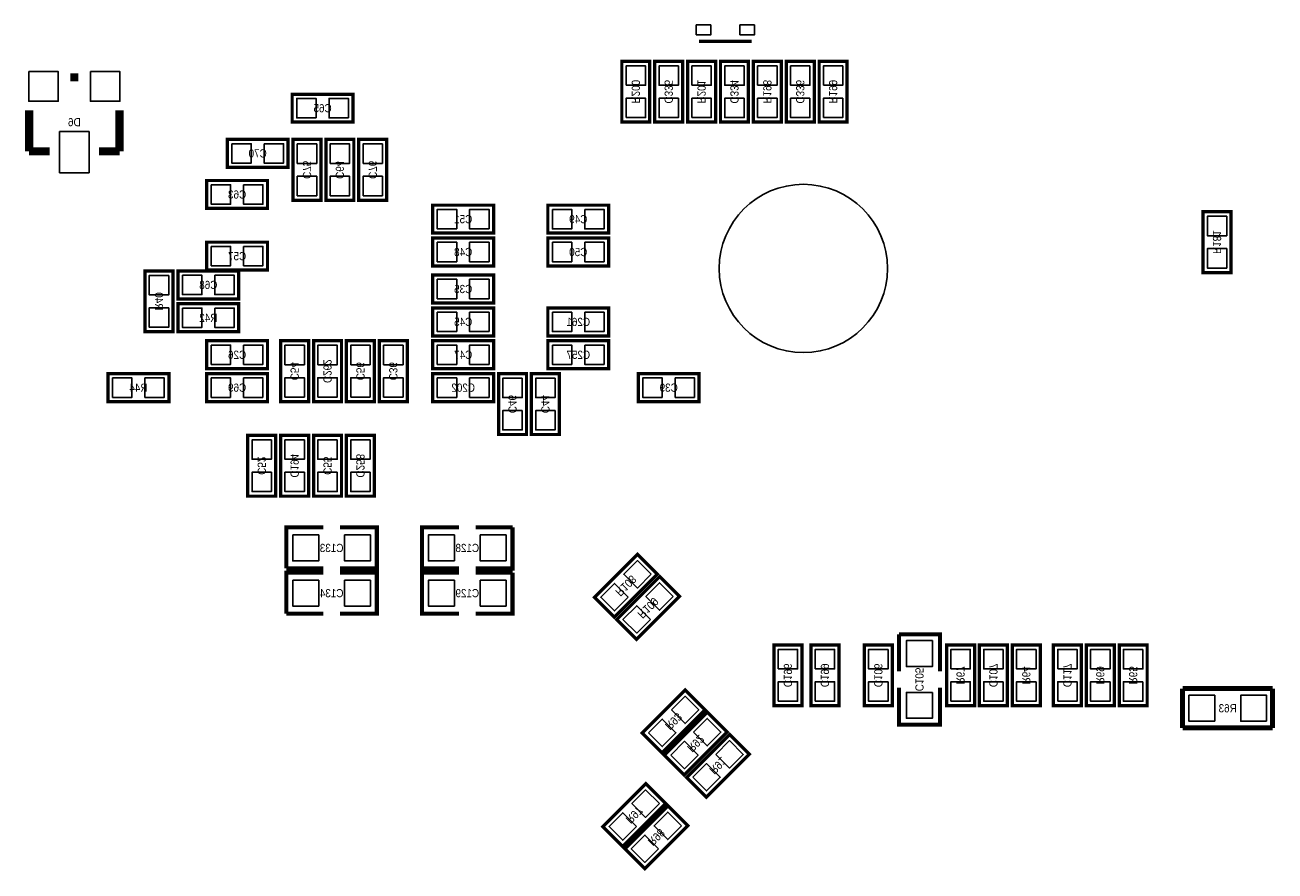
# Model space of a CAD drawing. Extents: x 0 to 150, y -8 to 98.
# Tile 11 of 13: x 79 to 117, y 46 to 72. Entities that reach past the tile are written whole.
import ezdxf
from ezdxf.enums import TextEntityAlignment as Align

# ---------------------------------------------------------------- set-up
doc = ezdxf.new("R2010")
doc.units = 0
for name, color, linetype in [('PG_SILKSCREEN_BOTTOM', 150, 'CONTINUOUS'), ('PIN_BOTTOM', 253, 'CONTINUOUS'), ('RD_SILKSCREEN_BOTTOM', 80, 'CONTINUOUS')]:
    doc.layers.add(name, color=color, linetype=linetype)

msp = doc.modelspace()

# ---------------------------------------------------------------- linework, layer by layer
at = {"layer": 'PG_SILKSCREEN_BOTTOM'}
for points, const_width in [([(99.365816, 71.154798), (100.988368, 71.154798)], 0.100076), ([(97.8408, 68.6562), (97.8408, 70.5358), (96.9772, 70.5358), (96.9772, 68.6562), (97.8408, 68.6562)], 0.1016), ([(97.9932, 70.5358), (97.9932, 68.6562), (98.8568, 68.6562), (98.8568, 70.5358), (97.9932, 70.5358)], 0.1016), ([(99.8728, 68.6562), (99.8728, 70.5358), (99.0092, 70.5358), (99.0092, 68.6562), (99.8728, 68.6562)], 0.1016), ([(100.0252, 70.5358), (100.0252, 68.6562), (100.8888, 68.6562), (100.8888, 70.5358), (100.0252, 70.5358)], 0.1016), ([(101.9048, 68.6562), (101.9048, 70.5358), (101.0412, 70.5358), (101.0412, 68.6562), (101.9048, 68.6562)], 0.1016), ([(102.0572, 70.5358), (102.0572, 68.6562), (102.9208, 68.6562), (102.9208, 70.5358), (102.0572, 70.5358)], 0.1016), ([(103.9368, 68.6562), (103.9368, 70.5358), (103.0732, 70.5358), (103.0732, 68.6562), (103.9368, 68.6562)], 0.1016), ([(79.9338, 70.0405), (80.1878, 70.0405)], 0.254), ([(88.6714, 69.5198), (86.7918, 69.5198), (86.7918, 68.6562), (88.6714, 68.6562), (88.6714, 69.5198)], 0.1016), ([(78.6638, 67.7545), (78.6638, 69.0245)], 0.254), ([(81.4578, 67.7545), (81.4578, 69.0245)], 0.254), ([(84.7852, 67.2592), (86.6648, 67.2592), (86.6648, 68.1228), (84.7852, 68.1228), (84.7852, 67.2592)], 0.1016), ([(87.6808, 66.2432), (87.6808, 68.1228), (86.8172, 68.1228), (86.8172, 66.2432), (87.6808, 66.2432)], 0.1016), ([(88.6968, 66.2432), (88.6968, 68.1228), (87.8332, 68.1228), (87.8332, 66.2432), (88.6968, 66.2432)], 0.1016), ([(89.7128, 66.2432), (89.7128, 68.1228), (88.8492, 68.1228), (88.8492, 66.2432), (89.7128, 66.2432)], 0.1016), ([(79.2988, 67.7545), (78.6638, 67.7545)], 0.254), ([(80.8228, 67.7545), (81.4578, 67.7545)], 0.254), ([(84.1502, 65.9892), (86.0298, 65.9892), (86.0298, 66.8528), (84.1502, 66.8528), (84.1502, 65.9892)], 0.1016), ([(93.0148, 66.0908), (91.1352, 66.0908), (91.1352, 65.2272), (93.0148, 65.2272), (93.0148, 66.0908)], 0.1016), ([(94.6912, 65.2272), (96.5708, 65.2272), (96.5708, 66.0908), (94.6912, 66.0908), (94.6912, 65.2272)], 0.1016), ([(114.935, 65.8876), (114.935, 64.008), (115.7986, 64.008), (115.7986, 65.8876), (114.935, 65.8876)], 0.1016), ([(84.1502, 64.0842), (86.0298, 64.0842), (86.0298, 64.9478), (84.1502, 64.9478), (84.1502, 64.0842)], 0.1016), ([(93.0148, 65.0748), (91.1352, 65.0748), (91.1352, 64.2112), (93.0148, 64.2112), (93.0148, 65.0748)], 0.1016), ([(94.6912, 64.2112), (96.5708, 64.2112), (96.5708, 65.0748), (94.6912, 65.0748), (94.6912, 64.2112)], 0.1016), ([(82.2452, 64.0588), (82.2452, 62.1792), (83.1088, 62.1792), (83.1088, 64.0588), (82.2452, 64.0588)], 0.1016), ([(83.2612, 63.1952), (85.1408, 63.1952), (85.1408, 64.0588), (83.2612, 64.0588), (83.2612, 63.1952)], 0.1016), ([(93.0148, 63.9318), (91.1352, 63.9318), (91.1352, 63.0682), (93.0148, 63.0682), (93.0148, 63.9318)], 0.1016), ([(83.2612, 62.1792), (85.1408, 62.1792), (85.1408, 63.0428), (83.2612, 63.0428), (83.2612, 62.1792)], 0.1016), ([(93.0148, 62.9158), (91.1352, 62.9158), (91.1352, 62.0522), (93.0148, 62.0522), (93.0148, 62.9158)], 0.1016), ([(94.6912, 62.0522), (96.5708, 62.0522), (96.5708, 62.9158), (94.6912, 62.9158), (94.6912, 62.0522)], 0.1016), ([(84.1502, 61.0362), (86.0298, 61.0362), (86.0298, 61.8998), (84.1502, 61.8998), (84.1502, 61.0362)], 0.1016), ([(87.2998, 60.0202), (87.2998, 61.8998), (86.4362, 61.8998), (86.4362, 60.0202), (87.2998, 60.0202)], 0.1016), ([(88.3158, 60.0202), (88.3158, 61.8998), (87.4522, 61.8998), (87.4522, 60.0202), (88.3158, 60.0202)], 0.1016), ([(89.3318, 60.0202), (89.3318, 61.8998), (88.4682, 61.8998), (88.4682, 60.0202), (89.3318, 60.0202)], 0.1016), ([(90.3478, 60.0202), (90.3478, 61.8998), (89.4842, 61.8998), (89.4842, 60.0202), (90.3478, 60.0202)], 0.1016), ([(93.0148, 61.8998), (91.1352, 61.8998), (91.1352, 61.0362), (93.0148, 61.0362), (93.0148, 61.8998)], 0.1016), ([(94.6912, 61.0362), (96.5708, 61.0362), (96.5708, 61.8998), (94.6912, 61.8998), (94.6912, 61.0362)], 0.1016), ([(81.1022, 60.0202), (82.9818, 60.0202), (82.9818, 60.8838), (81.1022, 60.8838), (81.1022, 60.0202)], 0.1016), ([(86.0298, 60.8838), (84.1502, 60.8838), (84.1502, 60.0202), (86.0298, 60.0202), (86.0298, 60.8838)], 0.1016), ([(93.0148, 60.8838), (91.1352, 60.8838), (91.1352, 60.0202), (93.0148, 60.0202), (93.0148, 60.8838)], 0.1016), ([(93.1672, 60.8838), (93.1672, 59.0042), (94.0308, 59.0042), (94.0308, 60.8838), (93.1672, 60.8838)], 0.1016), ([(94.1832, 60.8838), (94.1832, 59.0042), (95.0468, 59.0042), (95.0468, 60.8838), (94.1832, 60.8838)], 0.1016), ([(99.3648, 60.8838), (97.4852, 60.8838), (97.4852, 60.0202), (99.3648, 60.0202), (99.3648, 60.8838)], 0.1016), ([(85.4202, 58.9788), (85.4202, 57.0992), (86.2838, 57.0992), (86.2838, 58.9788), (85.4202, 58.9788)], 0.1016), ([(86.4362, 58.9788), (86.4362, 57.0992), (87.2998, 57.0992), (87.2998, 58.9788), (86.4362, 58.9788)], 0.1016), ([(87.4522, 58.9788), (87.4522, 57.0992), (88.3158, 57.0992), (88.3158, 58.9788), (87.4522, 58.9788)], 0.1016), ([(88.4682, 58.9788), (88.4682, 57.0992), (89.3318, 57.0992), (89.3318, 58.9788), (88.4682, 58.9788)], 0.1016), ([(87.757, 56.134), (86.614, 56.134), (86.614, 54.864)], 0.127), ([(88.265, 54.864), (89.408, 54.864), (89.408, 56.134), (88.265, 56.134)], 0.127), ([(91.948, 56.134), (90.805, 56.134), (90.805, 54.864), (91.948, 54.864)], 0.127), ([(92.456, 54.864), (93.599, 54.864), (93.599, 56.134)], 0.127), ([(93.599, 56.134), (92.456, 56.134)], 0.127), ([(97.463356, 55.300372), (96.134428, 53.971444), (96.745044, 53.360828), (98.073972, 54.689756), (97.463356, 55.300372)], 0.1016), ([(86.614, 54.864), (87.757, 54.864)], 0.127), ([(87.757, 54.737), (86.614, 54.737), (86.614, 53.467)], 0.127), ([(88.265, 53.467), (89.408, 53.467), (89.408, 54.737), (88.265, 54.737)], 0.127), ([(91.948, 54.737), (90.805, 54.737), (90.805, 53.467), (91.948, 53.467)], 0.127), ([(92.456, 53.467), (93.599, 53.467), (93.599, 54.737)], 0.127), ([(93.599, 54.737), (92.456, 54.737)], 0.127), ([(98.149156, 54.614572), (96.820228, 53.285644), (97.430844, 52.675028), (98.759772, 54.003956), (98.149156, 54.614572)], 0.1016), ([(86.614, 53.467), (87.757, 53.467)], 0.127), ([(102.5398, 50.6222), (102.5398, 52.5018), (101.6762, 52.5018), (101.6762, 50.6222), (102.5398, 50.6222)], 0.1016), ([(103.6828, 50.6222), (103.6828, 52.5018), (102.8192, 52.5018), (102.8192, 50.6222), (103.6828, 50.6222)], 0.1016), ([(104.4702, 52.5018), (104.4702, 50.6222), (105.3338, 50.6222), (105.3338, 52.5018), (104.4702, 52.5018)], 0.1016), ([(106.807, 51.689), (106.807, 52.832), (105.537, 52.832)], 0.127), ([(105.537, 52.832), (105.537, 51.689)], 0.127), ([(107.8738, 50.6222), (107.8738, 52.5018), (107.0102, 52.5018), (107.0102, 50.6222), (107.8738, 50.6222)], 0.1016), ([(108.0262, 52.5018), (108.0262, 50.6222), (108.8898, 50.6222), (108.8898, 52.5018), (108.0262, 52.5018)], 0.1016), ([(109.0422, 52.5018), (109.0422, 50.6222), (109.9058, 50.6222), (109.9058, 52.5018), (109.0422, 52.5018)], 0.1016), ([(111.1758, 50.6222), (111.1758, 52.5018), (110.3122, 52.5018), (110.3122, 50.6222), (111.1758, 50.6222)], 0.1016), ([(111.3282, 52.5018), (111.3282, 50.6222), (112.1918, 50.6222), (112.1918, 52.5018), (111.3282, 52.5018)], 0.1016), ([(112.3442, 52.5018), (112.3442, 50.6222), (113.2078, 50.6222), (113.2078, 52.5018), (112.3442, 52.5018)], 0.1016), ([(98.218244, 49.169828), (99.547172, 50.498756), (98.936556, 51.109372), (97.607628, 49.780444), (98.218244, 49.169828)], 0.1016), ([(105.537, 51.181), (105.537, 50.038), (106.807, 50.038), (106.807, 51.181)], 0.127), ([(117.0813, 51.1556), (114.3, 51.1556)], 0.1524), ([(114.3, 51.1556), (114.3, 49.9364)], 0.1524), ([(117.0813, 49.9364), (117.0813, 51.1556)], 0.1524), ([(98.904044, 48.484028), (100.232972, 49.812956), (99.622356, 50.423572), (98.293428, 49.094644), (98.904044, 48.484028)], 0.1016), ([(114.3, 49.9364), (117.0813, 49.9364)], 0.1524), ([(99.589844, 47.798228), (100.918772, 49.127156), (100.308156, 49.737772), (98.979228, 48.408844), (99.589844, 47.798228)], 0.1016), ([(97.717356, 48.213772), (96.388428, 46.884844), (96.999044, 46.274228), (98.327972, 47.603156), (97.717356, 48.213772)], 0.1016), ([(98.403156, 47.527972), (97.074228, 46.199044), (97.684844, 45.588428), (99.013772, 46.917356), (98.403156, 47.527972)], 0.1016)]:
    msp.add_lwpolyline(points, dxfattribs=dict(at, const_width=const_width))
at = {"layer": 'PIN_BOTTOM'}
for points in [[(99.72802, 71.657845), (99.277932, 71.657845), (99.277932, 71.357871), (99.72802, 71.357871)], [(101.077776, 71.657845), (100.627688, 71.657845), (100.627688, 71.357871), (101.077776, 71.357871)], [(97.10928, 69.796152), (97.70872, 69.796152), (97.70872, 70.395592), (97.10928, 70.395592)], [(98.72472, 70.395592), (98.12528, 70.395592), (98.12528, 69.796152), (98.72472, 69.796152)], [(99.14128, 69.796152), (99.74072, 69.796152), (99.74072, 70.395592), (99.14128, 70.395592)], [(100.75672, 70.395592), (100.15728, 70.395592), (100.15728, 69.796152), (100.75672, 69.796152)], [(101.17328, 69.796152), (101.77272, 69.796152), (101.77272, 70.395592), (101.17328, 70.395592)], [(102.78872, 70.395592), (102.18928, 70.395592), (102.18928, 69.796152), (102.78872, 69.796152)], [(103.20528, 69.796152), (103.80472, 69.796152), (103.80472, 70.395592), (103.20528, 70.395592)], [(78.6511, 70.2183), (78.6511, 69.3039), (79.5655, 69.3039), (79.5655, 70.2183)], [(80.5561, 70.2183), (80.5561, 69.3039), (81.4705, 69.3039), (81.4705, 70.2183)], [(87.531448, 68.78828), (87.531448, 69.38772), (86.932008, 69.38772), (86.932008, 68.78828)], [(88.531192, 68.78828), (88.531192, 69.38772), (87.931752, 69.38772), (87.931752, 68.78828)], [(97.10928, 68.796408), (97.70872, 68.796408), (97.70872, 69.395848), (97.10928, 69.395848)], [(98.72472, 69.395848), (98.12528, 69.395848), (98.12528, 68.796408), (98.72472, 68.796408)], [(99.14128, 68.796408), (99.74072, 68.796408), (99.74072, 69.395848), (99.14128, 69.395848)], [(100.75672, 69.395848), (100.15728, 69.395848), (100.15728, 68.796408), (100.75672, 68.796408)], [(101.17328, 68.796408), (101.77272, 68.796408), (101.77272, 69.395848), (101.17328, 69.395848)], [(102.78872, 69.395848), (102.18928, 69.395848), (102.18928, 68.796408), (102.78872, 68.796408)], [(103.20528, 68.796408), (103.80472, 68.796408), (103.80472, 69.395848), (103.20528, 69.395848)], [(79.6036, 68.3641), (79.6036, 67.0941), (80.518, 67.0941), (80.518, 68.3641)], [(84.925408, 67.99072), (84.925408, 67.39128), (85.524848, 67.39128), (85.524848, 67.99072)], [(85.925152, 67.99072), (85.925152, 67.39128), (86.524592, 67.39128), (86.524592, 67.99072)], [(86.94928, 67.383152), (87.54872, 67.383152), (87.54872, 67.982592), (86.94928, 67.982592)], [(87.96528, 67.383152), (88.56472, 67.383152), (88.56472, 67.982592), (87.96528, 67.982592)], [(88.98128, 67.383152), (89.58072, 67.383152), (89.58072, 67.982592), (88.98128, 67.982592)], [(86.94928, 66.383408), (87.54872, 66.383408), (87.54872, 66.982848), (86.94928, 66.982848)], [(87.96528, 66.383408), (88.56472, 66.383408), (88.56472, 66.982848), (87.96528, 66.982848)], [(88.98128, 66.383408), (89.58072, 66.383408), (89.58072, 66.982848), (88.98128, 66.982848)], [(84.290408, 66.72072), (84.290408, 66.12128), (84.889848, 66.12128), (84.889848, 66.72072)], [(85.290152, 66.72072), (85.290152, 66.12128), (85.889592, 66.12128), (85.889592, 66.72072)], [(91.874848, 65.35928), (91.874848, 65.95872), (91.275408, 65.95872), (91.275408, 65.35928)], [(92.874592, 65.35928), (92.874592, 65.95872), (92.275152, 65.95872), (92.275152, 65.35928)], [(94.831408, 65.95872), (94.831408, 65.35928), (95.430848, 65.35928), (95.430848, 65.95872)], [(95.831152, 65.95872), (95.831152, 65.35928), (96.430592, 65.35928), (96.430592, 65.95872)], [(115.66652, 65.747392), (115.06708, 65.747392), (115.06708, 65.147952), (115.66652, 65.147952)], [(91.874848, 64.34328), (91.874848, 64.94272), (91.275408, 64.94272), (91.275408, 64.34328)], [(92.874592, 64.34328), (92.874592, 64.94272), (92.275152, 64.94272), (92.275152, 64.34328)], [(94.831408, 64.94272), (94.831408, 64.34328), (95.430848, 64.34328), (95.430848, 64.94272)], [(95.831152, 64.94272), (95.831152, 64.34328), (96.430592, 64.34328), (96.430592, 64.94272)], [(84.290408, 64.81572), (84.290408, 64.21628), (84.889848, 64.21628), (84.889848, 64.81572)], [(85.290152, 64.81572), (85.290152, 64.21628), (85.889592, 64.21628), (85.889592, 64.81572)], [(115.66652, 64.747648), (115.06708, 64.747648), (115.06708, 64.148208), (115.66652, 64.148208)], [(82.97672, 63.918592), (82.37728, 63.918592), (82.37728, 63.319152), (82.97672, 63.319152)], [(83.401408, 63.92672), (83.401408, 63.32728), (84.000848, 63.32728), (84.000848, 63.92672)], [(84.401152, 63.92672), (84.401152, 63.32728), (85.000592, 63.32728), (85.000592, 63.92672)], [(91.874848, 63.20028), (91.874848, 63.79972), (91.275408, 63.79972), (91.275408, 63.20028)], [(92.874592, 63.20028), (92.874592, 63.79972), (92.275152, 63.79972), (92.275152, 63.20028)], [(82.97672, 62.918848), (82.37728, 62.918848), (82.37728, 62.319408), (82.97672, 62.319408)], [(83.401408, 62.91072), (83.401408, 62.31128), (84.000848, 62.31128), (84.000848, 62.91072)], [(84.401152, 62.91072), (84.401152, 62.31128), (85.000592, 62.31128), (85.000592, 62.91072)], [(91.874848, 62.18428), (91.874848, 62.78372), (91.275408, 62.78372), (91.275408, 62.18428)], [(92.874592, 62.18428), (92.874592, 62.78372), (92.275152, 62.78372), (92.275152, 62.18428)], [(94.831408, 62.78372), (94.831408, 62.18428), (95.430848, 62.18428), (95.430848, 62.78372)], [(95.831152, 62.78372), (95.831152, 62.18428), (96.430592, 62.18428), (96.430592, 62.78372)], [(84.290408, 61.76772), (84.290408, 61.16828), (84.889848, 61.16828), (84.889848, 61.76772)], [(85.290152, 61.76772), (85.290152, 61.16828), (85.889592, 61.16828), (85.889592, 61.76772)], [(86.56828, 61.160152), (87.16772, 61.160152), (87.16772, 61.759592), (86.56828, 61.759592)], [(87.58428, 61.160152), (88.18372, 61.160152), (88.18372, 61.759592), (87.58428, 61.759592)], [(88.60028, 61.160152), (89.19972, 61.160152), (89.19972, 61.759592), (88.60028, 61.759592)], [(89.61628, 61.160152), (90.21572, 61.160152), (90.21572, 61.759592), (89.61628, 61.759592)], [(91.874848, 61.16828), (91.874848, 61.76772), (91.275408, 61.76772), (91.275408, 61.16828)], [(92.874592, 61.16828), (92.874592, 61.76772), (92.275152, 61.76772), (92.275152, 61.16828)], [(94.831408, 61.76772), (94.831408, 61.16828), (95.430848, 61.16828), (95.430848, 61.76772)], [(95.831152, 61.76772), (95.831152, 61.16828), (96.430592, 61.16828), (96.430592, 61.76772)], [(81.242408, 60.75172), (81.242408, 60.15228), (81.841848, 60.15228), (81.841848, 60.75172)], [(82.242152, 60.75172), (82.242152, 60.15228), (82.841592, 60.15228), (82.841592, 60.75172)], [(84.889848, 60.15228), (84.889848, 60.75172), (84.290408, 60.75172), (84.290408, 60.15228)], [(85.889592, 60.15228), (85.889592, 60.75172), (85.290152, 60.75172), (85.290152, 60.15228)], [(86.56828, 60.160408), (87.16772, 60.160408), (87.16772, 60.759848), (86.56828, 60.759848)], [(87.58428, 60.160408), (88.18372, 60.160408), (88.18372, 60.759848), (87.58428, 60.759848)], [(88.60028, 60.160408), (89.19972, 60.160408), (89.19972, 60.759848), (88.60028, 60.759848)], [(89.61628, 60.160408), (90.21572, 60.160408), (90.21572, 60.759848), (89.61628, 60.759848)], [(91.874848, 60.15228), (91.874848, 60.75172), (91.275408, 60.75172), (91.275408, 60.15228)], [(92.874592, 60.15228), (92.874592, 60.75172), (92.275152, 60.75172), (92.275152, 60.15228)], [(93.89872, 60.743592), (93.29928, 60.743592), (93.29928, 60.144152), (93.89872, 60.144152)], [(94.91472, 60.743592), (94.31528, 60.743592), (94.31528, 60.144152), (94.91472, 60.144152)], [(98.224848, 60.15228), (98.224848, 60.75172), (97.625408, 60.75172), (97.625408, 60.15228)], [(99.224592, 60.15228), (99.224592, 60.75172), (98.625152, 60.75172), (98.625152, 60.15228)], [(93.89872, 59.743848), (93.29928, 59.743848), (93.29928, 59.144408), (93.89872, 59.144408)], [(94.91472, 59.743848), (94.31528, 59.743848), (94.31528, 59.144408), (94.91472, 59.144408)], [(86.15172, 58.838592), (85.55228, 58.838592), (85.55228, 58.239152), (86.15172, 58.239152)], [(87.16772, 58.838592), (86.56828, 58.838592), (86.56828, 58.239152), (87.16772, 58.239152)], [(88.18372, 58.838592), (87.58428, 58.838592), (87.58428, 58.239152), (88.18372, 58.239152)], [(89.19972, 58.838592), (88.60028, 58.838592), (88.60028, 58.239152), (89.19972, 58.239152)], [(86.15172, 57.838848), (85.55228, 57.838848), (85.55228, 57.239408), (86.15172, 57.239408)], [(87.16772, 57.838848), (86.56828, 57.838848), (86.56828, 57.239408), (87.16772, 57.239408)], [(88.18372, 57.838848), (87.58428, 57.838848), (87.58428, 57.239408), (88.18372, 57.239408)], [(89.19972, 57.838848), (88.60028, 57.838848), (88.60028, 57.239408), (89.19972, 57.239408)], [(86.81085, 55.89905), (86.81085, 55.09895), (87.61095, 55.09895), (87.61095, 55.89905)], [(88.41105, 55.89905), (88.41105, 55.09895), (89.21115, 55.09895), (89.21115, 55.89905)], [(91.80195, 55.09895), (91.80195, 55.89905), (91.00185, 55.89905), (91.00185, 55.09895)], [(93.40215, 55.09895), (93.40215, 55.89905), (92.60205, 55.89905), (92.60205, 55.09895)], [(97.881636, 54.684168), (97.457768, 55.108036), (97.0339, 54.684168), (97.457768, 54.2603)], [(86.81085, 54.50205), (86.81085, 53.70195), (87.61095, 53.70195), (87.61095, 54.50205)], [(88.41105, 54.50205), (88.41105, 53.70195), (89.21115, 53.70195), (89.21115, 54.50205)], [(91.80195, 53.70195), (91.80195, 54.50205), (91.00185, 54.50205), (91.00185, 53.70195)], [(93.40215, 53.70195), (93.40215, 54.50205), (92.60205, 54.50205), (92.60205, 53.70195)], [(97.1745, 53.977032), (96.750632, 54.4009), (96.326764, 53.977032), (96.750632, 53.553164)], [(98.567436, 53.998368), (98.143568, 54.422236), (97.7197, 53.998368), (98.143568, 53.5745)], [(97.8603, 53.291232), (97.436432, 53.7151), (97.012564, 53.291232), (97.436432, 52.867364)], [(106.57205, 52.63515), (105.77195, 52.63515), (105.77195, 51.83505), (106.57205, 51.83505)], [(101.80828, 51.762152), (102.40772, 51.762152), (102.40772, 52.361592), (101.80828, 52.361592)], [(102.95128, 51.762152), (103.55072, 51.762152), (103.55072, 52.361592), (102.95128, 52.361592)], [(105.20172, 52.361592), (104.60228, 52.361592), (104.60228, 51.762152), (105.20172, 51.762152)], [(107.14228, 51.762152), (107.74172, 51.762152), (107.74172, 52.361592), (107.14228, 52.361592)], [(108.75772, 52.361592), (108.15828, 52.361592), (108.15828, 51.762152), (108.75772, 51.762152)], [(109.77372, 52.361592), (109.17428, 52.361592), (109.17428, 51.762152), (109.77372, 51.762152)], [(110.44428, 51.762152), (111.04372, 51.762152), (111.04372, 52.361592), (110.44428, 52.361592)], [(112.05972, 52.361592), (111.46028, 52.361592), (111.46028, 51.762152), (112.05972, 51.762152)], [(113.07572, 52.361592), (112.47628, 52.361592), (112.47628, 51.762152), (113.07572, 51.762152)], [(101.80828, 50.762408), (102.40772, 50.762408), (102.40772, 51.361848), (101.80828, 51.361848)], [(102.95128, 50.762408), (103.55072, 50.762408), (103.55072, 51.361848), (102.95128, 51.361848)], [(105.20172, 51.361848), (104.60228, 51.361848), (104.60228, 50.762408), (105.20172, 50.762408)], [(106.57205, 51.03495), (105.77195, 51.03495), (105.77195, 50.23485), (106.57205, 50.23485)], [(107.14228, 50.762408), (107.74172, 50.762408), (107.74172, 51.361848), (107.14228, 51.361848)], [(108.75772, 51.361848), (108.15828, 51.361848), (108.15828, 50.762408), (108.75772, 50.762408)], [(109.77372, 51.361848), (109.17428, 51.361848), (109.17428, 50.762408), (109.77372, 50.762408)], [(110.44428, 50.762408), (111.04372, 50.762408), (111.04372, 51.361848), (110.44428, 51.361848)], [(112.05972, 51.361848), (111.46028, 51.361848), (111.46028, 50.762408), (112.05972, 50.762408)], [(113.07572, 51.361848), (112.47628, 51.361848), (112.47628, 50.762408), (113.07572, 50.762408)], [(98.5071, 50.493168), (98.930968, 50.0693), (99.354836, 50.493168), (98.930968, 50.917036)], [(115.29695, 50.14595), (115.29695, 50.94605), (114.49685, 50.94605), (114.49685, 50.14595)], [(116.89715, 50.14595), (116.89715, 50.94605), (116.09705, 50.94605), (116.09705, 50.14595)], [(97.799964, 49.786032), (98.223832, 49.362164), (98.6477, 49.786032), (98.223832, 50.2099)], [(99.1929, 49.807368), (99.616768, 49.3835), (100.040636, 49.807368), (99.616768, 50.231236)], [(98.485764, 49.100232), (98.909632, 48.676364), (99.3335, 49.100232), (98.909632, 49.5241)], [(99.8787, 49.121568), (100.302568, 48.6977), (100.726436, 49.121568), (100.302568, 49.545436)], [(99.171564, 48.414432), (99.595432, 47.990564), (100.0193, 48.414432), (99.595432, 48.8383)], [(98.135636, 47.597568), (97.711768, 48.021436), (97.2879, 47.597568), (97.711768, 47.1737)], [(97.4285, 46.890432), (97.004632, 47.3143), (96.580764, 46.890432), (97.004632, 46.466564)], [(98.821436, 46.911768), (98.397568, 47.335636), (97.9737, 46.911768), (98.397568, 46.4879)], [(98.1143, 46.204632), (97.690432, 46.6285), (97.266564, 46.204632), (97.690432, 45.780764)]]:
    msp.add_lwpolyline(points, close=True, dxfattribs=at)
msp.add_circle((102.585012, 64.135), 2.599944, dxfattribs=at)

# ---------------------------------------------------------------- texts
at = {"layer": 'RD_SILKSCREEN_BOTTOM', "text_generation_flag": 2, "width": 0.9}
for s, rotation, p in [('R200', 270, (97.282, 69.596254)), ('C335', 270, (98.298, 69.596254)), ('R201', 270, (99.314, 69.596254)), ('C334', 270, (100.33, 69.596254)), ('R198', 270, (101.346, 69.596254)), ('C336', 270, (102.362, 69.596254)), ('R199', 270, (103.378, 69.596254)), ('C75', 270, (87.122, 67.183254)), ('C64', 270, (88.138, 67.183254)), ('C76', 270, (89.154, 67.183254)), ('R181', 270, (115.2398, 64.948054)), ('R40', 270, (82.55, 63.119254)), ('C54', 270, (86.741, 60.960254)), ('C262', 270, (87.757, 60.960254)), ('C56', 270, (88.773, 60.960254)), ('C36', 270, (89.789, 60.960254)), ('C46', 270, (93.472, 59.944254)), ('C44', 270, (94.488, 59.944254)), ('C194', 270, (86.741, 58.039254)), ('C258', 270, (88.773, 58.039254)), ('C52', 270, (85.725, 58.039254)), ('C55', 270, (87.757, 58.039254)), ('R108', 225, (97.014538, 54.420516)), ('R109', 225, (97.700338, 53.734716)), ('C196', 270, (101.981, 51.562254)), ('C199', 270, (103.124, 51.562254)), ('C106', 270, (104.775, 51.562254)), ('C105', 270, (106.045, 51.435254)), ('R67', 270, (107.315, 51.562254)), ('C107', 270, (108.331, 51.562254)), ('R64', 270, (109.347, 51.562254)), ('C117', 270, (110.617, 51.562254)), ('R69', 270, (111.633, 51.562254)), ('R65', 270, (112.649, 51.562254)), ('R93', 225, (98.487738, 50.229516)), ('R92', 225, (99.173538, 49.543716)), ('R91', 225, (99.859338, 48.857916)), ('R97', 225, (97.268538, 47.333916)), ('R98', 225, (97.954338, 46.648116))]:
    msp.add_text(s, height=0.254, rotation=rotation, dxfattribs=at).set_placement(p, align=Align.CENTER)
for s, p in [('C65', (87.7316, 68.961)), ('D6', (80.0608, 68.5292)), ('C70', (85.725, 67.564)), ('C63', (85.09, 66.294)), ('C51', (92.075, 65.532)), ('C49', (95.631, 65.532)), ('C57', (85.09, 64.389)), ('C48', (92.075, 64.516)), ('C50', (95.631, 64.516)), ('C68', (84.201, 63.5)), ('C35', (92.075, 63.373)), ('R42', (84.201, 62.484)), ('C45', (92.075, 62.357)), ('C261', (95.631, 62.357)), ('C26', (85.09, 61.341)), ('C47', (92.075, 61.341)), ('C257', (95.631, 61.341)), ('R44', (82.042, 60.325)), ('C69', (85.09, 60.325)), ('C202', (92.075, 60.325)), ('C39', (98.425, 60.325)), ('C133', (88.011, 55.372)), ('C128', (92.202, 55.372)), ('C134', (88.011, 53.975)), ('C129', (92.202, 53.975)), ('R63', (115.697, 50.419))]:
    msp.add_text(s, height=0.254, dxfattribs=at).set_placement(p, align=Align.CENTER)

doc.saveas('drawing.dxf')
